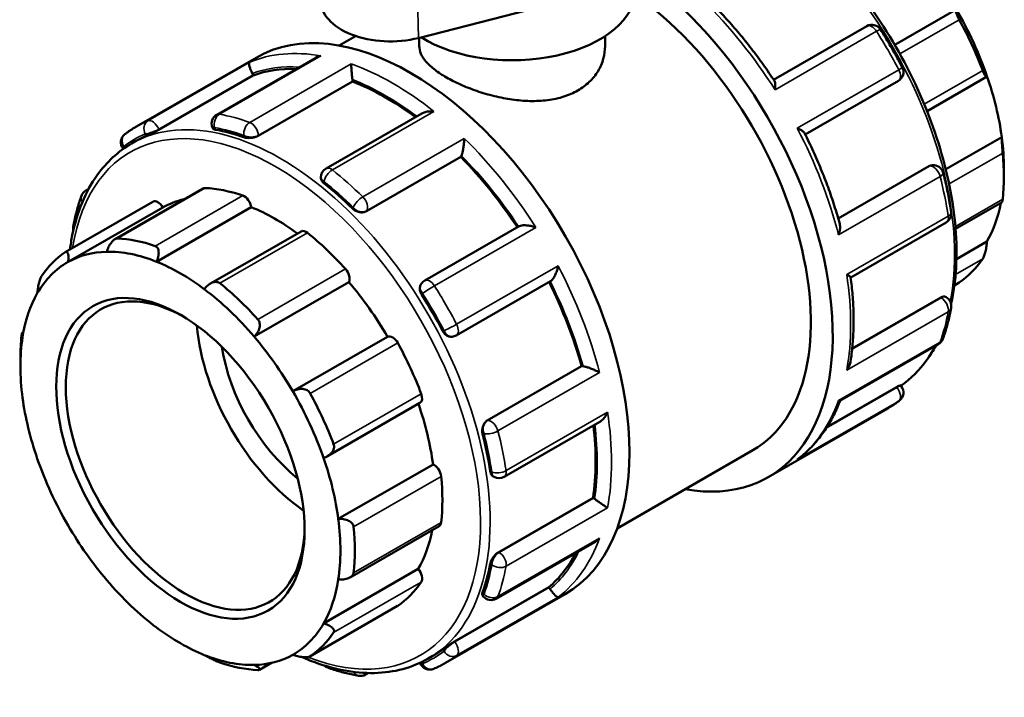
# Model space of a CAD drawing. Header units: millimetres. Extents: x -64 to 914, y -449 to 965.
# Tile 5 of 9: x -64 to 198, y 691 to 872. Entities that reach past the tile are written whole.
import ezdxf

# ---------------------------------------------------------------- set-up
doc = ezdxf.new("R2010")
doc.units = ezdxf.units.MM
doc.layers.add('Visible (ANSI)', color=7, linetype='Continuous', lineweight=50)
doc.layers.add('Visible Narrow (ANSI)', color=7, linetype='Continuous', lineweight=35)

msp = doc.modelspace()

# ---------------------------------------------------------------- linework, layer by layer
at = {"layer": 'Visible (ANSI)'}
for p, q in [((41.978, 867.142), (81.127, 877.147)), ((185.283, 874.778), (168.893, 865.339)), ((161.456, 870.311), (136.631, 856.015)), ((20.845, 865.125), (25.257, 867.666)), ((42.215, 867.203), (42.215, 864.995)), ((91.715, 867.625), (91.715, 864.995)), ((-33.107, 843.576), (-1.288, 861.9)), ((14.47, 861.81), (-11.759, 846.706)), ((-27.173, 842.702), (-2.035, 857.177)), ((-2.035, 857.177), (-2.083, 857.301)), ((-0.688, 841.077), (24.45, 855.552)), ((24.45, 855.552), (24.45, 855.664)), ((145.051, 841.43), (169.872, 855.723)), ((177.504, 847.666), (193.382, 856.81)), ((42.858, 847.025), (17.375, 832.35)), ((-12.929, 843.39), (-12.816, 843.1)), ((-34.43, 839.006), (-33.37, 839.617)), ((197.417, 840.744), (182.509, 832.16)), ((-36.699, 837.662), (-36.641, 837.59)), ((28.142, 820.965), (53.28, 835.441)), ((53.28, 835.441), (53.328, 835.509)), ((178.146, 833.032), (153.84, 819.035)), ((178.838, 833.258), (178.938, 833.267)), ((197.992, 832.348), (197.992, 830.149)), ((16.022, 830.01), (16.022, 829.793)), ((-46.602, 826.486), (-45.906, 826.887)), ((-15.446, 827.032), (-38.892, 813.531)), ((-52.123, 810.07), (-28.787, 823.508)), ((-51.354, 807.45), (-26.11, 821.987)), ((-27.788, 807.514), (-2.544, 822.051)), ((185.123, 816.292), (197.52, 823.431)), ((68.798, 816.953), (43.652, 802.472)), ((157.161, 803.334), (182.625, 817.998)), ((10.718, 815.599), (-13.431, 801.693)), ((193.484, 812.883), (185.342, 808.194)), ((-1.791, 787.558), (23.453, 802.095)), ((42.789, 801.682), (42.731, 801.6)), ((52.068, 787.885), (77.213, 802.365)), ((184.796, 801.212), (186.052, 801.935)), ((181.182, 797.951), (157.565, 784.351)), ((182.438, 798.136), (182.625, 798.028)), ((-63.59, 788.574), (-63.249, 788.771)), ((8.507, 772.979), (33.75, 787.516)), ((50.868, 787.527), (50.967, 787.536)), ((154.309, 770.419), (180.531, 785.519)), ((-64.062, 779.657), (-64.062, 781.856)), ((60.342, 765.193), (85.48, 779.669)), ((85.563, 779.676), (85.48, 779.669)), ((169.396, 774.116), (150.82, 763.419)), ((170.433, 774.585), (170.628, 774.343)), ((17.719, 755.652), (42.406, 769.868)), ((135.217, 750.105), (167.037, 768.429)), ((64.821, 750.159), (90.3, 764.831)), ((94.951, 736.437), (131.1, 757.254)), ((20.64, 738.946), (45.884, 753.482)), ((61.939, 750.266), (62.126, 750.159)), ((63.378, 730.112), (88.515, 744.588)), ((88.611, 744.533), (88.515, 744.588)), ((23.773, 723.377), (47.502, 737.041)), ((62.727, 717.681), (88.95, 732.781)), ((16.707, 711.084), (41.951, 725.621)), ((49.233, 700.59), (81.053, 718.914)), ((51.592, 706.278), (76.729, 720.753)), ((76.813, 720.65), (76.729, 720.753)), ((59.081, 718.571), (59.276, 718.328)), ((13.091, 702.334), (36.427, 715.772)), ((2.851, 700.595), (-0.359, 698.747)), ((42.445, 700.614), (42.482, 700.516)), ((44.616, 701.739), (45.677, 702.35)), ((28.632, 697.891), (27.884, 697.46))]:
    msp.add_line(p, q, dxfattribs=at)
for centre, start, end in [((162.804, 867.971), 32.37943, 119.93599), ((168.524, 858.063), 299.93599, 27.62109), ((-10.411, 844.366), 119.93599, 201.19789), ((-34.595, 839.354), 127.21254, 218.80817), ((18.722, 830.01), 119.93599, 180), ((179.184, 830.578), 14.33669, 95.23725), ((-45.255, 824.146), 119.93599, 160.09), ((181.278, 820.337), 299.93599, 8.63372), ((-47.348, 816.317), 169.57319, 192.42781), ((45, 800.133), 119.93599, 144.97291), ((181.278, 795.688), 349.57319, 60.06401), ((50.72, 790.224), 275.23725, 299.93599), ((179.184, 787.859), 299.93599, 340.09), ((168.524, 772.651), 307.21254, 38.80817), ((63.474, 752.499), 240.06401, 299.93599), ((61.38, 720.02), 218.80817, 299.93599), ((45, 701.492), 201.19789, 293.03887), ((18.722, 701.879), 226.99225, 250.53445), ((26.537, 699.8), 260.05977, 299.93599)]:
    msp.add_arc(centre, 2.7, start, end, dxfattribs=at)
for centre, major_axis, ratio, start_param, end_param in [((94.047, 821.598), (41.17, -71.493), 0.5780931, 5.8321585, 8.5396957), ((66.965, 880.195), (33, 0), 0.5758617, 3.8857209, 6.2831853), ((34.509, 876.834), (-18.413, 0), 0.5758617, 6.2462621, 8.2716723), ((94.047, 821.598), (37.053, -64.344), 0.5780931, 0, 2.2474346), ((155.353, 856.902), (-30.092, 52.255), 0.5780931, 4.3928973, 4.7215888), ((153.444, 855.803), (31.439, -54.595), 0.5780931, 1.2960845, 1.5352163), ((39.883, 790.407), (-41.17, 71.493), 0.5780931, 3.1415927, 6.2831853), ((33.2, 786.559), (-39.523, 68.633), 0.5780931, 5.9391336, 6.1802125), ((-3.737, 857.15), (-1.347, 2.34), 0.5780931, 4.4525233, 4.625657), ((22.541, 856.763), (-1.347, 2.34), 0.5780931, 3.9289245, 4.1020582), ((33.2, 786.559), (-39.523, 68.633), 0.5780931, 5.3568242, 5.6566137), ((155.353, 856.902), (-30.092, 52.255), 0.5780931, 4.0932703, 4.3928973), ((6.154, 770.984), (39.523, -68.633), 0.5780931, 2.5496376, 2.6902176), ((6.154, 770.984), (-39.523, 68.633), 0.5780931, 6.214829, 6.2831853), ((155.353, 856.902), (-30.092, 52.255), 0.5780931, 3.9289245, 4.0932703), ((33.2, 786.559), (-39.523, 68.633), 0.5780931, 4.8208648, 5.1330149), ((51.674, 837.565), (1.347, -2.34), 0.5780931, 0.2637331, 0.4368668), ((153.444, 855.803), (31.439, -54.595), 0.5780931, 0.667766, 0.9068978), ((-14.099, 824.692), (-1.347, 2.34), 0.5780931, 5.933446, 6.2831853), ((3.82, 769.64), (-31.439, 54.595), 0.5780931, 5.6943142, 5.933446), ((6.154, 770.984), (39.523, -68.633), 0.5780931, 2.0260388, 2.1666188), ((-27.439, 821.168), (-1.347, 2.34), 0.5780931, 4.7294465, 6.2831853), ((3.82, 769.64), (-30.092, 52.255), 0.5780931, 6.1054024, 6.2778529), ((-4.425, 822.756), (1.347, -2.34), 0.5780931, 0.9595353, 2.5527216), ((3.82, 769.64), (30.092, -52.255), 0.5780931, 2.2185675, 2.5079417), ((155.353, 856.902), (30.092, -52.255), 0.5780931, 0.3233591, 0.5917189), ((-19.514, 756.202), (-31.439, 54.595), 0.5780931, 5.6943142, 5.933446), ((12.065, 813.26), (-1.347, 2.34), 0.5780931, 5.3051275, 6.2831853), ((3.82, 769.64), (31.439, -54.595), 0.5780931, 1.924403, 2.1635348), ((-19.514, 756.202), (-31.439, 54.595), 0.5780931, 0.0394474, 0.2785792), ((-21.424, 755.103), (-30.092, 52.255), 0.5780931, 5.9782259, 6.2778529), ((-21.424, 755.103), (-30.092, 52.255), 0.5780931, 5.6495344, 5.9782259), ((153.444, 855.803), (31.439, -54.595), 0.5780931, 0.0394474, 0.2785792), ((-21.424, 755.103), (-30.092, 52.255), 0.5780931, 6.2778529, 6.6065444), ((-21.424, 755.103), (30.092, -52.255), 0.5780931, 2.2083147, 2.5079417), ((21.739, 804.054), (1.347, -2.34), 0.5780931, 0.3312168, 1.924403), ((-20.151, 755.836), (22.456, -38.996), 0.5780931, 2.3739895, 7.0507885), ((-21.424, 755.103), (30.092, -52.255), 0.5780931, 1.8796232, 2.2083147), ((-19.514, 756.202), (-31.439, 54.595), 0.5780931, 5.0659957, 5.3051275), ((3.82, 769.64), (30.092, -52.255), 0.5780931, 1.5799962, 1.8796232), ((33.2, 786.559), (-39.523, 68.633), 0.5780931, 4.2956304, 4.607822), ((-21.424, 755.103), (-30.092, 52.255), 0.5780931, 0.3233591, 0.6229861), ((6.154, 770.984), (39.523, -68.633), 0.5780931, 1.50244, 1.64302), ((14.639, 775.87), (-22.456, 38.996), 0.5780931, 0.8856674, 2.2559252), ((-21.424, 755.103), (-30.092, 52.255), 0.5780931, 0.6229861, 0.9516776), ((-19.514, 756.202), (31.439, -54.595), 0.5780931, 3.8093586, 3.9289245), ((-21.424, 755.103), (30.092, -52.255), 0.5780931, 1.5799962, 1.8796232), ((35.08, 785.166), (-1.347, 2.34), 0.5780931, 4.676809, 6.2699952), ((14.639, 775.87), (-17.965, 31.197), 0.5780931, 0.9742294, 2.1673633), ((3.82, 769.64), (31.439, -54.595), 0.5780931, 1.2960845, 1.5352163), ((86.518, 777.215), (-1.347, 2.34), 0.5780931, 5.8501859, 6.0233196), ((-21.424, 755.103), (30.092, -52.255), 0.5780931, 1.2513046, 1.5799962), ((-19.514, 756.202), (-31.439, 54.595), 0.5780931, 4.4376772, 4.676809), ((41.059, 772.208), (1.347, -2.34), 0.5780931, 0, 1.2960845), ((-21.424, 755.103), (-30.092, 52.255), 0.5780931, 0.9516776, 1.2513046), ((3.82, 769.64), (30.092, -52.255), 0.5780931, 0.9516776, 1.2492377), ((33.2, 786.559), (-39.523, 68.633), 0.5780931, 3.7720317, 4.0719834), ((6.154, 770.984), (39.523, -68.633), 0.5780931, 0.9788413, 1.1194213), ((-21.424, 755.103), (-30.092, 52.255), 0.5780931, 1.2513046, 1.5799962), ((-21.424, 755.103), (30.092, -52.255), 0.5780931, 0.9516776, 1.2513046), ((46.154, 751.142), (1.347, -2.34), 0.5780931, 0.9068978, 2.500084), ((3.82, 769.64), (31.439, -54.595), 0.5780931, 0.667766, 0.9068978), ((88.611, 742.325), (-1.347, 2.34), 0.5780931, 5.3265871, 5.4997209), ((-21.424, 755.103), (-30.092, 52.255), 0.5780931, 1.5799962, 1.8796232), ((-21.424, 755.103), (30.092, -52.255), 0.5780931, 0.6229861, 0.9516776), ((46.154, 739.381), (1.347, -2.34), 0.5780931, 0, 0.667766), ((-19.514, 756.202), (-31.439, 54.595), 0.5780931, 3.8093586, 4.0484904), ((3.82, 769.64), (30.092, -52.255), 0.5780931, 0.3233591, 0.5917189), ((33.2, 786.559), (39.523, -68.633), 0.5780931, 0.1068402, 0.3490609), ((6.154, 770.984), (39.523, -68.633), 0.5780931, 0.4552425, 0.5958225), ((41.059, 724.183), (1.347, -2.34), 0.5780931, 0.2785792, 1.8717655), ((-21.424, 755.103), (-30.092, 52.255), 0.5780931, 1.8796232, 2.2083147), ((-21.424, 755.103), (30.092, -52.255), 0.5780931, 0.3233591, 0.6229861), ((3.82, 769.64), (31.439, -54.595), 0.5780931, 0.0394474, 0.2785792), ((75.858, 719.288), (-1.347, 2.34), 0.5780931, 4.8029884, 4.9761221), ((35.08, 718.112), (1.347, -2.34), 0.5780931, 0, 0.0394474), ((-21.424, 755.103), (30.092, -52.255), 0.5780931, 6.2778529, 6.6065444), ((-21.424, 755.103), (-30.092, 52.255), 0.5780931, 2.2083147, 2.5079417), ((-19.514, 756.202), (31.439, -54.595), 0.5780931, 0.0394474, 0.2785792), ((6.154, 770.984), (39.523, -68.633), 0.5780931, 0, 0.0722237), ((-21.424, 755.103), (30.092, -52.255), 0.5780931, 5.6495344, 5.9782259), ((-19.514, 756.202), (31.439, -54.595), 0.5780931, 5.6943142, 5.933446), ((-21.424, 755.103), (30.092, -52.255), 0.5780931, 5.9782259, 6.2778529)]:
    msp.add_ellipse(centre, major_axis=major_axis, ratio=ratio, start_param=start_param, end_param=end_param, dxfattribs=at)
msp.add_ellipse((-21.424, 755.103), major_axis=(23.355, -40.556), ratio=0.5780931, dxfattribs=at)
for points, knots in [([(123.575, 909.626), (128.635, 907.357), (133.739, 904.262), (144.662, 895.918), (150.426, 890.364), (161.019, 877.809), (165.848, 870.814), (174.099, 856.079), (177.52, 848.345), (182.615, 832.895), (184.285, 825.184), (185.688, 810.539), (185.418, 803.609), (184.083, 797.033), (184.001, 796.65), (183.915, 796.269)], [6.1733735, 6.1733735, 6.1733735, 6.1733735, 6.4444381, 6.4444381, 6.7681771, 6.7681771, 7.0912724, 7.0912724, 7.4141188, 7.4141188, 7.7372842, 7.7372842, 8.0610863, 8.0610863, 8.0812815, 8.0812815, 8.0812815, 8.0812815]), ([(136.836, 855.704), (135.867, 857.179), (134.873, 858.632), (132.836, 861.491), (131.793, 862.896), (129.664, 865.651), (128.578, 867.001), (126.365, 869.641), (125.24, 870.931), (122.953, 873.445), (121.792, 874.669), (120.616, 875.858)], [5.59682983, 5.59682983, 5.59682983, 5.59682983, 5.66210637, 5.66210637, 5.72738292, 5.72738292, 5.79265946, 5.79265946, 5.85793601, 5.85793601, 5.92321255, 5.92321255, 5.92321255, 5.92321255]), ([(186.103, 872.024), (186.011, 872.191), (185.922, 872.363), (185.755, 872.702), (185.677, 872.868), (185.47, 873.343), (185.367, 873.625), (185.22, 874.115), (185.18, 874.338), (185.183, 874.645), (185.221, 874.737), (185.283, 874.778)], [0.50912497, 0.50912497, 0.50912497, 0.50912497, 0.56654371, 0.56654371, 0.62396245, 0.62396245, 0.73879993, 0.73879993, 0.87852493, 0.87852493, 1.0097398, 1.0097398, 1.0097398, 1.0097398]), ([(165.084, 869.417), (165.5, 868.761), (165.911, 868.101), (166.722, 866.774), (167.122, 866.106), (167.912, 864.765), (168.301, 864.091), (169.068, 862.736), (169.446, 862.056), (170.19, 860.69), (170.556, 860.004), (170.917, 859.315)], [0.71365059, 0.71365059, 0.71365059, 0.71365059, 0.74234962, 0.74234962, 0.77104865, 0.77104865, 0.79974768, 0.79974768, 0.82844671, 0.82844671, 0.85714574, 0.85714574, 0.85714574, 0.85714574]), ([(91.715, 864.995), (91.715, 863.889), (91.568, 862.743), (90.947, 860.483), (90.473, 859.369), (89.216, 857.279), (88.431, 856.3), (86.61, 854.558), (85.574, 853.794), (83.357, 852.517), (82.107, 851.965), (79.392, 851.095), (77.927, 850.778), (74.879, 850.389), (73.293, 850.316), (70.108, 850.385), (68.509, 850.526), (65.421, 850.959), (63.822, 851.267), (60.638, 852.041), (59.051, 852.508), (56.002, 853.553), (54.536, 854.133), (51.821, 855.351), (50.572, 855.989), (48.356, 857.265), (47.32, 857.943), (45.499, 859.337), (44.714, 860.054), (43.456, 861.488), (42.982, 862.208), (42.361, 863.625), (42.215, 864.322), (42.215, 864.995)], [5.6403375, 5.6403375, 5.6403375, 5.6403375, 6.110511, 6.110511, 6.5806845, 6.5806845, 7.050858, 7.050858, 7.5210315, 7.5210315, 7.991205, 7.991205, 8.4613785, 8.4613785, 8.931552, 8.931552, 9.4017255, 9.4017255, 9.8716809, 9.8716809, 10.3416363, 10.3416363, 10.8115917, 10.8115917, 11.2815472, 11.2815472, 11.7515026, 11.7515026, 12.221458, 12.221458, 12.6914135, 12.6914135, 13.1613689, 13.1613689, 13.1613689, 13.1613689]), ([(-2.272, 857.723), (-2.387, 857.948), (-2.494, 858.175), (-2.7, 858.651), (-2.793, 858.89), (-2.971, 859.399), (-3.042, 859.649), (-3.132, 860.064), (-3.152, 860.231), (-3.15, 860.492), (-3.125, 860.585), (-3.078, 860.637), (-3.078, 860.637), (-3.077, 860.638)], [0, 0, 0, 0, 0.07593772, 0.07593772, 0.16310731, 0.16310731, 0.27919253, 0.27919253, 0.39450911, 0.39450911, 0.51560779, 0.51560779, 0.51664515, 0.51664515, 0.51664515, 0.51664515]), ([(16.01, 862.387), (16.007, 862.386), (16.004, 862.386), (15.611, 862.303), (15.23, 862.18), (14.735, 861.954), (14.601, 861.885), (14.47, 861.81)], [-0.0010474, -0.0010474, -0.0010474, -0.0010474, 0, 0, 0.12023768, 0.12023768, 0.16648608, 0.16648608, 0.16648608, 0.16648608]), ([(24.421, 856.06), (24.391, 856.282), (24.361, 856.522), (24.3, 857.06), (24.271, 857.35), (24.21, 858.006), (24.181, 858.362), (24.136, 859.003), (24.119, 859.293), (24.095, 859.814), (24.089, 860.045), (24.089, 860.235), (24.089, 860.236), (24.089, 860.238)], [0, 0, 0, 0, 0.07593772, 0.07593772, 0.16310731, 0.16310731, 0.27919253, 0.27919253, 0.39450911, 0.39450911, 0.51560779, 0.51560779, 0.51664515, 0.51664515, 0.51664515, 0.51664515]), ([(193.484, 857.005), (193.458, 856.885), (193.413, 856.807), (193.278, 856.787), (193.184, 856.854), (192.985, 857.115), (192.872, 857.302), (192.683, 857.685), (192.617, 857.829), (192.483, 858.142), (192.416, 858.311), (192.35, 858.486)], [0.97081582, 0.97081582, 0.97081582, 0.97081582, 1.10203069, 1.10203069, 1.2417557, 1.2417557, 1.35659318, 1.35659318, 1.41401192, 1.41401192, 1.47143066, 1.47143066, 1.47143066, 1.47143066]), ([(136.836, 855.704), (136.918, 855.579), (136.977, 855.402), (137.062, 854.959), (137.082, 854.681), (137.079, 854.062), (137.054, 853.716), (137.008, 853.351), (137.007, 853.348), (137.007, 853.345)], [0.17783261, 0.17783261, 0.17783261, 0.17783261, 0.27919253, 0.27919253, 0.39450911, 0.39450911, 0.51560779, 0.51560779, 0.51664515, 0.51664515, 0.51664515, 0.51664515]), ([(46.13, 847.545), (46.126, 847.546), (46.123, 847.546), (45.722, 847.59), (45.317, 847.601), (44.538, 847.552), (44.16, 847.495), (43.464, 847.311), (43.14, 847.187), (42.858, 847.025)], [-0.0010474, -0.0010474, -0.0010474, -0.0010474, 0, 0, 0.12023768, 0.12023768, 0.23491009, 0.23491009, 0.34348345, 0.34348345, 0.34348345, 0.34348345]), ([(-36.228, 841.504), (-36.028, 841.656), (-35.827, 841.805), (-35.421, 842.097), (-35.216, 842.241), (-34.803, 842.523), (-34.595, 842.661), (-34.176, 842.932), (-33.964, 843.064), (-33.538, 843.324), (-33.324, 843.452), (-33.107, 843.576)], [5.426039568, 5.426039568, 5.426039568, 5.426039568, 5.440775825, 5.440775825, 5.455512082, 5.455512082, 5.470248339, 5.470248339, 5.484984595, 5.484984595, 5.499720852, 5.499720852, 5.499720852, 5.499720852]), ([(-27.173, 842.702), (-27.412, 842.564), (-27.705, 842.403), (-28.326, 842.078), (-28.655, 841.912), (-29.259, 841.616), (-29.576, 841.466), (-30.138, 841.206), (-30.383, 841.096), (-30.567, 841.017)], [0, 0, 0, 0, 0.1015897, 0.1015897, 0.2031794, 0.2031794, 0.30661915, 0.30661915, 0.41005889, 0.41005889, 0.41005889, 0.41005889]), ([(-12.104, 842.71), (-12.335, 842.751), (-12.533, 842.819), (-12.737, 842.967), (-12.788, 843.031), (-12.815, 843.1)], [-0.41005889, -0.41005889, -0.41005889, -0.41005889, -0.30661915, -0.30661915, -0.24464802, -0.24464802, -0.24464802, -0.24464802]), ([(142.921, 843.102), (142.924, 843.101), (142.927, 843.099), (143.26, 842.96), (143.568, 842.81), (144.1, 842.507), (144.33, 842.352), (144.681, 842.053), (144.812, 841.907), (144.882, 841.768)], [-0.0010474, -0.0010474, -0.0010474, -0.0010474, 0, 0, 0.12023768, 0.12023768, 0.23491009, 0.23491009, 0.34109819, 0.34109819, 0.34109819, 0.34109819]), ([(-0.688, 841.077), (-0.927, 840.939), (-1.23, 840.811), (-1.893, 840.616), (-2.253, 840.55), (-2.931, 840.483), (-3.295, 840.479), (-3.963, 840.539), (-4.267, 840.604), (-4.506, 840.688)], [0, 0, 0, 0, 0.1015897, 0.1015897, 0.2031794, 0.2031794, 0.30661915, 0.30661915, 0.41005889, 0.41005889, 0.41005889, 0.41005889]), ([(53.468, 835.775), (53.529, 835.934), (53.591, 836.127), (53.719, 836.597), (53.782, 836.873), (53.915, 837.536), (53.979, 837.925), (54.082, 838.674), (54.122, 839.038), (54.181, 839.738), (54.2, 840.076), (54.209, 840.385), (54.209, 840.388), (54.209, 840.39)], [0, 0, 0, 0, 0.07593772, 0.07593772, 0.16310731, 0.16310731, 0.27919253, 0.27919253, 0.39450911, 0.39450911, 0.51560779, 0.51560779, 0.51664515, 0.51664515, 0.51664515, 0.51664515]), ([(154.234, 817.631), (153.791, 819.246), (153.311, 820.864), (152.275, 824.104), (151.72, 825.725), (150.539, 828.963), (149.912, 830.58), (148.59, 833.803), (147.894, 835.408), (146.437, 838.603), (145.675, 840.191), (144.882, 841.768)], [5.07237957, 5.07237957, 5.07237957, 5.07237957, 5.13765183, 5.13765183, 5.20292409, 5.20292409, 5.26819635, 5.26819635, 5.33346861, 5.33346861, 5.39874087, 5.39874087, 5.39874087, 5.39874087]), ([(197.674, 836.476), (197.657, 836.641), (197.641, 836.821), (197.607, 837.199), (197.59, 837.397), (197.542, 837.992), (197.514, 838.393), (197.465, 839.158), (197.444, 839.564), (197.419, 840.246), (197.415, 840.527), (197.417, 840.744)], [0.50912497, 0.50912497, 0.50912497, 0.50912497, 0.56654371, 0.56654371, 0.62396245, 0.62396245, 0.73879993, 0.73879993, 0.87852493, 0.87852493, 1.0097398, 1.0097398, 1.0097398, 1.0097398]), ([(-50.867, 810.793), (-50.694, 812.085), (-50.483, 813.35), (-48.98, 820.754), (-46.747, 826.191), (-41.088, 834.106), (-37.991, 836.956), (-34.43, 839.006)], [4.85484685, 4.85484685, 4.85484685, 4.85484685, 4.91949366, 4.91949366, 5.24213631, 5.24213631, 5.49972085, 5.49972085, 5.49972085, 5.49972085]), ([(16.813, 828.411), (16.574, 828.603), (16.366, 828.833), (16.09, 829.314), (16.022, 829.564), (16.022, 829.793)], [-0.41005889, -0.41005889, -0.41005889, -0.41005889, -0.30661915, -0.30661915, -0.20398511, -0.20398511, -0.20398511, -0.20398511]), ([(181.8, 831.247), (181.981, 830.539), (182.154, 829.832), (182.486, 828.42), (182.645, 827.716), (182.947, 826.311), (183.09, 825.61), (183.361, 824.212), (183.489, 823.515), (183.73, 822.126), (183.842, 821.433), (183.947, 820.743)], [1.23724936, 1.23724936, 1.23724936, 1.23724936, 1.26594839, 1.26594839, 1.29464742, 1.29464742, 1.32334645, 1.32334645, 1.35204548, 1.35204548, 1.38074451, 1.38074451, 1.38074451, 1.38074451]), ([(-50.004, 816.805), (-49.897, 817.387), (-49.782, 817.962), (-49.536, 819.101), (-49.404, 819.664), (-49.126, 820.779), (-48.978, 821.33), (-48.667, 822.42), (-48.504, 822.958), (-48.161, 824.022), (-47.981, 824.547), (-47.793, 825.065)], [4.90244079, 4.90244079, 4.90244079, 4.90244079, 4.93113982, 4.93113982, 4.95983885, 4.95983885, 4.98853788, 4.98853788, 5.01723691, 5.01723691, 5.04593594, 5.04593594, 5.04593594, 5.04593594]), ([(197.52, 823.432), (197.536, 823.441), (197.555, 823.48), (197.59, 823.616), (197.607, 823.701), (197.641, 823.914), (197.657, 824.043), (197.674, 824.189)], [1.2858435, 1.2858435, 1.2858435, 1.2858435, 1.35659318, 1.35659318, 1.41401192, 1.41401192, 1.47143066, 1.47143066, 1.47143066, 1.47143066]), ([(28.142, 820.965), (27.903, 820.827), (27.602, 820.726), (26.95, 820.643), (26.598, 820.66), (25.936, 820.787), (25.582, 820.908), (24.935, 821.243), (24.642, 821.457), (24.412, 821.682)], [0, 0, 0, 0, 0.1015897, 0.1015897, 0.2031794, 0.2031794, 0.30661915, 0.30661915, 0.41005889, 0.41005889, 0.41005889, 0.41005889]), ([(73.296, 816.657), (73.293, 816.658), (73.29, 816.659), (72.935, 816.786), (72.561, 816.897), (71.809, 817.073), (71.429, 817.14), (70.66, 817.225), (70.267, 817.241), (69.628, 817.201), (69.372, 817.163), (69.016, 817.058), (68.897, 817.01), (68.798, 816.953)], [-0.0010474, -0.0010474, -0.0010474, -0.0010474, 0, 0, 0.12023768, 0.12023768, 0.23491009, 0.23491009, 0.35318073, 0.35318073, 0.44173934, 0.44173934, 0.49572466, 0.49572466, 0.49572466, 0.49572466]), ([(154.234, 817.631), (154.295, 817.407), (154.327, 817.159), (154.345, 816.564), (154.313, 816.204), (154.183, 815.463), (154.079, 815.076), (153.943, 814.693), (153.942, 814.69), (153.941, 814.687)], [0.19103245, 0.19103245, 0.19103245, 0.19103245, 0.27919253, 0.27919253, 0.39450911, 0.39450911, 0.51560779, 0.51560779, 0.51664515, 0.51664515, 0.51664515, 0.51664515]), ([(-41.057, 810.17), (-40.933, 810.583), (-40.765, 811.025), (-40.344, 811.899), (-40.084, 812.328), (-39.581, 812.972), (-39.312, 813.249), (-38.9, 813.533), (-38.761, 813.607), (-38.49, 813.703), (-38.359, 813.725), (-38.236, 813.72)], [0.97081582, 0.97081582, 0.97081582, 0.97081582, 1.10203069, 1.10203069, 1.2417557, 1.2417557, 1.35659318, 1.35659318, 1.41401192, 1.41401192, 1.47143066, 1.47143066, 1.47143066, 1.47143066]), ([(-28.129, 811.696), (-27.996, 811.65), (-27.873, 811.577), (-27.657, 811.384), (-27.564, 811.264), (-27.337, 810.851), (-27.255, 810.505), (-27.197, 809.748), (-27.24, 809.276), (-27.448, 808.359), (-27.605, 807.914), (-27.788, 807.514)], [0.50912497, 0.50912497, 0.50912497, 0.50912497, 0.56654371, 0.56654371, 0.62396245, 0.62396245, 0.73879993, 0.73879993, 0.87852493, 0.87852493, 1.0097398, 1.0097398, 1.0097398, 1.0097398]), ([(192.35, 808.31), (192.416, 808.409), (192.483, 808.532), (192.617, 808.818), (192.683, 808.98), (192.872, 809.503), (192.985, 809.901), (193.184, 810.725), (193.278, 811.21), (193.413, 812.108), (193.458, 812.524), (193.484, 812.883)], [0.50912497, 0.50912497, 0.50912497, 0.50912497, 0.56654371, 0.56654371, 0.62396245, 0.62396245, 0.73879993, 0.73879993, 0.87852493, 0.87852493, 1.0097398, 1.0097398, 1.0097398, 1.0097398]), ([(-52.174, 810.038), (-52.082, 810.1), (-51.992, 810.136), (-51.825, 810.156), (-51.748, 810.139), (-51.541, 810.019), (-51.437, 809.841), (-51.29, 809.368), (-51.25, 809.018), (-51.253, 808.255), (-51.291, 807.846), (-51.354, 807.45)], [0.50912497, 0.50912497, 0.50912497, 0.50912497, 0.56654371, 0.56654371, 0.62396245, 0.62396245, 0.73879993, 0.73879993, 0.87852493, 0.87852493, 1.0097398, 1.0097398, 1.0097398, 1.0097398]), ([(77.213, 802.365), (77.309, 802.42), (77.408, 802.496), (77.673, 802.746), (77.834, 802.947), (78.186, 803.473), (78.368, 803.817), (78.683, 804.525), (78.818, 804.894), (79.047, 805.644), (79.141, 806.03), (79.209, 806.407), (79.21, 806.41), (79.21, 806.413)], [0.02357138, 0.02357138, 0.02357138, 0.02357138, 0.07593772, 0.07593772, 0.16310731, 0.16310731, 0.27919253, 0.27919253, 0.39450911, 0.39450911, 0.51560779, 0.51560779, 0.51664515, 0.51664515, 0.51664515, 0.51664515]), ([(-59.554, 799.122), (-59.529, 799.481), (-59.484, 799.897), (-59.348, 800.795), (-59.255, 801.28), (-59.055, 802.104), (-58.942, 802.503), (-58.754, 803.025), (-58.688, 803.187), (-58.554, 803.473), (-58.486, 803.596), (-58.42, 803.695)], [0.97081582, 0.97081582, 0.97081582, 0.97081582, 1.10203069, 1.10203069, 1.2417557, 1.2417557, 1.35659318, 1.35659318, 1.41401192, 1.41401192, 1.47143066, 1.47143066, 1.47143066, 1.47143066]), ([(156.106, 804.099), (156.108, 804.098), (156.11, 804.097), (156.348, 803.959), (156.554, 803.833), (156.879, 803.618), (157.002, 803.527), (157.127, 803.412), (157.156, 803.376), (157.159, 803.351)], [-0.0010474, -0.0010474, -0.0010474, -0.0010474, 0, 0, 0.12023768, 0.12023768, 0.23491009, 0.23491009, 0.30985441, 0.30985441, 0.30985441, 0.30985441]), ([(157.11, 780.919), (157.331, 782.289), (157.508, 783.69), (157.774, 786.545), (157.864, 788), (157.956, 790.957), (157.959, 792.46), (157.878, 795.507), (157.794, 797.052), (157.54, 800.176), (157.371, 801.757), (157.159, 803.351)], [4.54348996, 4.54348996, 4.54348996, 4.54348996, 4.61022964, 4.61022964, 4.67696932, 4.67696932, 4.743709, 4.743709, 4.81044869, 4.81044869, 4.87718837, 4.87718837, 4.87718837, 4.87718837]), ([(-15.06, 800.184), (-14.801, 800.541), (-14.484, 800.894), (-13.759, 801.513), (-13.346, 801.772), (-12.6, 802.066), (-12.222, 802.147), (-11.684, 802.119), (-11.509, 802.085), (-11.184, 801.967), (-11.033, 801.882), (-10.9, 801.775)], [0.97081582, 0.97081582, 0.97081582, 0.97081582, 1.10203069, 1.10203069, 1.2417557, 1.2417557, 1.35659318, 1.35659318, 1.41401192, 1.41401192, 1.47143066, 1.47143066, 1.47143066, 1.47143066]), ([(42.875, 798.725), (42.69, 799.016), (42.54, 799.353), (42.37, 800.035), (42.35, 800.379), (42.425, 800.98), (42.525, 801.277), (42.699, 801.552), (42.715, 801.577), (42.731, 801.6)], [-0.41005889, -0.41005889, -0.41005889, -0.41005889, -0.30661915, -0.30661915, -0.2031794, -0.2031794, -0.1015897, -0.1015897, -0.09158028, -0.09158028, -0.09158028, -0.09158028]), ([(181.182, 797.951), (181.421, 798.089), (181.669, 798.185), (182.107, 798.249), (182.297, 798.217), (182.437, 798.136), (182.438, 798.136), (182.438, 798.136)], [0.82131849, 0.82131849, 0.82131849, 0.82131849, 0.92290819, 0.92290819, 1.02449789, 1.02449789, 1.02477817, 1.02477817, 1.02477817, 1.02477817]), ([(183.933, 795.2), (183.826, 794.619), (183.711, 794.043), (183.465, 792.904), (183.334, 792.341), (183.055, 791.226), (182.908, 790.675), (182.597, 789.585), (182.433, 789.047), (182.09, 787.983), (181.91, 787.458), (181.723, 786.94)], [1.76084814, 1.76084814, 1.76084814, 1.76084814, 1.78954717, 1.78954717, 1.8182462, 1.8182462, 1.84694523, 1.84694523, 1.87564426, 1.87564426, 1.90434329, 1.90434329, 1.90434329, 1.90434329]), ([(-0.793, 792.158), (-0.67, 792.022), (-0.567, 791.864), (-0.406, 791.52), (-0.348, 791.333), (-0.246, 790.752), (-0.273, 790.337), (-0.459, 789.509), (-0.656, 789.045), (-1.167, 788.222), (-1.472, 787.859), (-1.791, 787.558)], [0.50912497, 0.50912497, 0.50912497, 0.50912497, 0.56654371, 0.56654371, 0.62396245, 0.62396245, 0.73879993, 0.73879993, 0.87852493, 0.87852493, 1.0097398, 1.0097398, 1.0097398, 1.0097398]), ([(-63.744, 787.816), (-63.728, 787.962), (-63.711, 788.091), (-63.678, 788.304), (-63.661, 788.389), (-63.613, 788.572), (-63.584, 788.598), (-63.535, 788.514), (-63.514, 788.37), (-63.49, 787.949), (-63.485, 787.681), (-63.488, 787.392)], [0.50912497, 0.50912497, 0.50912497, 0.50912497, 0.56654371, 0.56654371, 0.62396245, 0.62396245, 0.73879993, 0.73879993, 0.87852493, 0.87852493, 1.0097398, 1.0097398, 1.0097398, 1.0097398]), ([(50.868, 787.527), (50.835, 787.524), (50.803, 787.521), (50.474, 787.509), (50.166, 787.572), (49.608, 787.808), (49.319, 787.998), (48.814, 788.487), (48.597, 788.786), (48.437, 789.091)], [0.0903947, 0.0903947, 0.0903947, 0.0903947, 0.1015897, 0.1015897, 0.2031794, 0.2031794, 0.30661915, 0.30661915, 0.41005889, 0.41005889, 0.41005889, 0.41005889]), ([(179.835, 785.119), (179.131, 783.815), (178.362, 782.577), (175.552, 778.647), (173.214, 776.291), (170.57, 774.415)], [8.29834913, 8.29834913, 8.29834913, 8.29834913, 8.38372896, 8.38372896, 8.58648174, 8.58648174, 8.58648174, 8.58648174]), ([(90.231, 777.998), (90.228, 778), (90.226, 778.001), (89.958, 778.147), (89.661, 778.297), (89.037, 778.592), (88.708, 778.737), (88.011, 779.023), (87.639, 779.164), (86.994, 779.383), (86.721, 779.467), (86.246, 779.593), (86.046, 779.637), (85.871, 779.664), (85.867, 779.665), (85.862, 779.666)], [-0.0010474, -0.0010474, -0.0010474, -0.0010474, 0, 0, 0.12023768, 0.12023768, 0.23491009, 0.23491009, 0.35318073, 0.35318073, 0.44173934, 0.44173934, 0.51849699, 0.51849699, 0.52057238, 0.52057238, 0.52057238, 0.52057238]), ([(157.11, 780.919), (157.102, 780.872), (157.094, 780.826), (157.012, 780.404), (156.888, 780.032), (156.561, 779.308), (156.352, 778.953), (156.11, 778.622), (156.108, 778.619), (156.106, 778.616)], [0.26494647, 0.26494647, 0.26494647, 0.26494647, 0.27919253, 0.27919253, 0.39450911, 0.39450911, 0.51560779, 0.51560779, 0.51664515, 0.51664515, 0.51664515, 0.51664515]), ([(169.396, 774.116), (169.636, 774.255), (169.862, 774.376), (170.207, 774.541), (170.327, 774.586), (170.411, 774.596), (170.426, 774.593), (170.433, 774.585)], [0.82131849, 0.82131849, 0.82131849, 0.82131849, 0.923313, 0.923313, 1.02530752, 1.02530752, 1.06586601, 1.06586601, 1.06586601, 1.06586601]), ([(8.507, 772.979), (8.886, 773.193), (9.321, 773.373), (10.25, 773.603), (10.747, 773.643), (11.583, 773.55), (11.983, 773.438), (12.499, 773.142), (12.659, 773.022), (12.935, 772.747), (13.053, 772.591), (13.145, 772.424)], [0.97081582, 0.97081582, 0.97081582, 0.97081582, 1.10203069, 1.10203069, 1.2417557, 1.2417557, 1.35659318, 1.35659318, 1.41401192, 1.41401192, 1.47143066, 1.47143066, 1.47143066, 1.47143066]), ([(143.257, 755.037), (144.226, 755.782), (145.152, 756.59), (146.916, 758.324), (147.753, 759.25), (149.332, 761.212), (150.074, 762.248), (151.46, 764.423), (152.104, 765.562), (153.29, 767.929), (153.833, 769.157), (154.325, 770.428)], [4.00234387, 4.00234387, 4.00234387, 4.00234387, 4.07422415, 4.07422415, 4.14610443, 4.14610443, 4.21798471, 4.21798471, 4.289865, 4.289865, 4.36142017, 4.36142017, 4.36142017, 4.36142017]), ([(153.941, 770.522), (153.942, 770.522), (153.943, 770.521), (154.077, 770.453), (154.179, 770.414), (154.273, 770.407), (154.294, 770.41), (154.309, 770.419)], [-0.0010474, -0.0010474, -0.0010474, -0.0010474, 0, 0, 0.12023768, 0.12023768, 0.16788115, 0.16788115, 0.16788115, 0.16788115]), ([(170.157, 770.501), (169.958, 770.349), (169.756, 770.2), (169.35, 769.908), (169.146, 769.764), (168.733, 769.483), (168.525, 769.344), (168.105, 769.073), (167.894, 768.941), (167.468, 768.681), (167.253, 768.553), (167.037, 768.429)], [2.284446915, 2.284446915, 2.284446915, 2.284446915, 2.299183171, 2.299183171, 2.313919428, 2.313919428, 2.328655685, 2.328655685, 2.343391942, 2.343391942, 2.358128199, 2.358128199, 2.358128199, 2.358128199]), ([(90.3, 764.831), (90.575, 764.99), (90.839, 765.201), (91.347, 765.706), (91.59, 766.009), (92.03, 766.667), (92.227, 767.03), (92.393, 767.405), (92.394, 767.408), (92.395, 767.411)], [0.17421711, 0.17421711, 0.17421711, 0.17421711, 0.27919253, 0.27919253, 0.39450911, 0.39450911, 0.51560779, 0.51560779, 0.51664515, 0.51664515, 0.51664515, 0.51664515]), ([(59.097, 761.605), (59.017, 761.918), (58.978, 762.279), (59.012, 763.007), (59.084, 763.374), (59.304, 764.01), (59.466, 764.323), (59.865, 764.846), (60.103, 765.055), (60.342, 765.193)], [-0.41005889, -0.41005889, -0.41005889, -0.41005889, -0.30661915, -0.30661915, -0.2031794, -0.2031794, -0.1015897, -0.1015897, 0, 0, 0, 0]), ([(19.391, 758.886), (19.457, 758.711), (19.497, 758.526), (19.521, 758.15), (19.505, 757.959), (19.384, 757.397), (19.201, 757.039), (18.712, 756.382), (18.348, 756.052), (17.551, 755.535), (17.123, 755.34), (16.707, 755.206)], [0.50912497, 0.50912497, 0.50912497, 0.50912497, 0.56654371, 0.56654371, 0.62396245, 0.62396245, 0.73879993, 0.73879993, 0.87852493, 0.87852493, 1.0097398, 1.0097398, 1.0097398, 1.0097398]), ([(143.257, 755.037), (143.15, 754.955), (143.041, 754.878), (142.927, 754.803), (142.924, 754.801), (142.921, 754.8)], [0.475345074, 0.475345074, 0.475345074, 0.475345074, 0.515607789, 0.515607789, 0.516645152, 0.516645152, 0.516645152, 0.516645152]), ([(61.939, 750.266), (61.74, 750.382), (61.555, 750.567), (61.275, 751.048), (61.179, 751.344), (61.133, 751.648)], [0.20345968, 0.20345968, 0.20345968, 0.20345968, 0.30661915, 0.30661915, 0.41005889, 0.41005889, 0.41005889, 0.41005889]), ([(92.395, 741.928), (92.394, 741.929), (92.393, 741.93), (92.23, 742.024), (92.037, 742.143), (91.605, 742.419), (91.367, 742.576), (90.838, 742.934), (90.543, 743.138), (90.002, 743.521), (89.764, 743.692), (89.327, 744.015), (89.132, 744.161), (88.95, 744.303), (88.945, 744.307), (88.94, 744.31)], [-0.0010474, -0.0010474, -0.0010474, -0.0010474, 0, 0, 0.12023768, 0.12023768, 0.23491009, 0.23491009, 0.35318073, 0.35318073, 0.44173934, 0.44173934, 0.51849699, 0.51849699, 0.52057238, 0.52057238, 0.52057238, 0.52057238]), ([(20.64, 738.946), (21.08, 738.983), (21.557, 738.974), (22.514, 738.829), (22.992, 738.686), (23.73, 738.317), (24.055, 738.087), (24.413, 737.671), (24.511, 737.52), (24.654, 737.205), (24.699, 737.041), (24.715, 736.876)], [0.97081582, 0.97081582, 0.97081582, 0.97081582, 1.10203069, 1.10203069, 1.2417557, 1.2417557, 1.35659318, 1.35659318, 1.41401192, 1.41401192, 1.47143066, 1.47143066, 1.47143066, 1.47143066]), ([(88.95, 732.781), (89.078, 732.855), (89.204, 732.936), (89.651, 733.252), (89.954, 733.525), (90.226, 733.829), (90.228, 733.831), (90.231, 733.834)], [0.34933983, 0.34933983, 0.34933983, 0.34933983, 0.39450911, 0.39450911, 0.51560779, 0.51560779, 0.51664515, 0.51664515, 0.51664515, 0.51664515]), ([(61.133, 726.999), (61.179, 727.249), (61.275, 727.545), (61.555, 728.154), (61.741, 728.468), (62.138, 729.022), (62.375, 729.3), (62.876, 729.776), (63.138, 729.974), (63.378, 730.112)], [-0.41005889, -0.41005889, -0.41005889, -0.41005889, -0.30661915, -0.30661915, -0.2031794, -0.2031794, -0.1015897, -0.1015897, 0, 0, 0, 0]), ([(24.715, 724.589), (24.699, 724.443), (24.654, 724.298), (24.511, 724.021), (24.413, 723.89), (24.055, 723.528), (23.73, 723.332), (22.992, 723.019), (22.514, 722.9), (21.557, 722.784), (21.08, 722.78), (20.64, 722.815)], [0.50912497, 0.50912497, 0.50912497, 0.50912497, 0.56654371, 0.56654371, 0.62396245, 0.62396245, 0.73879993, 0.73879993, 0.87852493, 0.87852493, 1.0097398, 1.0097398, 1.0097398, 1.0097398]), ([(59.082, 718.571), (59.035, 718.629), (59.005, 718.706), (58.978, 718.959), (59.017, 719.165), (59.097, 719.386)], [0.24451867, 0.24451867, 0.24451867, 0.24451867, 0.30661915, 0.30661915, 0.41005889, 0.41005889, 0.41005889, 0.41005889]), ([(79.21, 718.111), (79.21, 718.111), (79.209, 718.111), (79.142, 718.098), (79.05, 718.122), (78.826, 718.248), (78.694, 718.347), (78.384, 718.628), (78.201, 718.814), (77.848, 719.223), (77.686, 719.424), (77.376, 719.841), (77.232, 720.046), (77.091, 720.264), (77.087, 720.27), (77.083, 720.275)], [-0.0010474, -0.0010474, -0.0010474, -0.0010474, 0, 0, 0.12023768, 0.12023768, 0.23491009, 0.23491009, 0.35318073, 0.35318073, 0.44173934, 0.44173934, 0.51849699, 0.51849699, 0.52057238, 0.52057238, 0.52057238, 0.52057238]), ([(16.707, 711.084), (17.123, 710.979), (17.551, 710.836), (18.348, 710.475), (18.712, 710.253), (19.201, 709.825), (19.384, 709.598), (19.505, 709.254), (19.521, 709.138), (19.497, 708.916), (19.457, 708.809), (19.391, 708.71)], [0.97081582, 0.97081582, 0.97081582, 0.97081582, 1.10203069, 1.10203069, 1.2417557, 1.2417557, 1.35659318, 1.35659318, 1.41401192, 1.41401192, 1.47143066, 1.47143066, 1.47143066, 1.47143066]), ([(48.437, 704.178), (48.597, 704.299), (48.814, 704.457), (49.319, 704.815), (49.608, 705.014), (50.166, 705.39), (50.474, 705.592), (51.067, 705.967), (51.352, 706.14), (51.592, 706.278)], [-0.41005889, -0.41005889, -0.41005889, -0.41005889, -0.30661915, -0.30661915, -0.2031794, -0.2031794, -0.1015897, -0.1015897, 0, 0, 0, 0]), ([(-10.9, 700.709), (-11.033, 700.755), (-11.184, 700.812), (-11.509, 700.942), (-11.684, 701.015), (-12.222, 701.249), (-12.6, 701.425), (-13.346, 701.785), (-13.759, 701.994), (-14.484, 702.374), (-14.801, 702.546), (-15.06, 702.692)], [0.50912497, 0.50912497, 0.50912497, 0.50912497, 0.56654371, 0.56654371, 0.62396245, 0.62396245, 0.73879993, 0.73879993, 0.87852493, 0.87852493, 1.0097398, 1.0097398, 1.0097398, 1.0097398]), ([(13.145, 702.367), (13.053, 702.305), (12.935, 702.253), (12.659, 702.17), (12.499, 702.139), (11.983, 702.082), (11.583, 702.089), (10.747, 702.165), (10.25, 702.252), (9.321, 702.478), (8.886, 702.614), (8.507, 702.756)], [0.50912497, 0.50912497, 0.50912497, 0.50912497, 0.56654371, 0.56654371, 0.62396245, 0.62396245, 0.73879993, 0.73879993, 0.87852493, 0.87852493, 1.0097398, 1.0097398, 1.0097398, 1.0097398]), ([(44.616, 701.739), (40.382, 699.301), (35.501, 698.003), (24.881, 697.771), (19.122, 698.896), (12.456, 701.477), (11.648, 701.81), (10.838, 702.165)], [2.3581282, 2.3581282, 2.3581282, 2.3581282, 2.66442391, 2.66442391, 2.97975236, 2.97975236, 3.02314022, 3.02314022, 3.02314022, 3.02314022]), ([(49.233, 700.59), (49.028, 700.472), (48.822, 700.356), (48.406, 700.13), (48.197, 700.02), (47.776, 699.804), (47.564, 699.698), (47.138, 699.492), (46.923, 699.392), (46.492, 699.196), (46.275, 699.101), (46.056, 699.008)], [2.358128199, 2.358128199, 2.358128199, 2.358128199, 2.372090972, 2.372090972, 2.386053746, 2.386053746, 2.400016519, 2.400016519, 2.413979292, 2.413979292, 2.427942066, 2.427942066, 2.427942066, 2.427942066]), ([(-1.791, 700.036), (-1.472, 699.878), (-1.167, 699.708), (-0.656, 699.371), (-0.459, 699.205), (-0.273, 698.957), (-0.246, 698.851), (-0.348, 698.745), (-0.406, 698.719), (-0.567, 698.686), (-0.67, 698.68), (-0.793, 698.685)], [0.97081582, 0.97081582, 0.97081582, 0.97081582, 1.10203069, 1.10203069, 1.2417557, 1.2417557, 1.35659318, 1.35659318, 1.41401192, 1.41401192, 1.47143066, 1.47143066, 1.47143066, 1.47143066]), ([(26.071, 697.14), (25.529, 697.235), (24.985, 697.341), (23.893, 697.572), (23.346, 697.698), (22.248, 697.971), (21.698, 698.117), (20.595, 698.43), (20.042, 698.597), (18.934, 698.95), (18.379, 699.137), (17.823, 699.333)], [2.80804569, 2.80804569, 2.80804569, 2.80804569, 2.83674472, 2.83674472, 2.86544375, 2.86544375, 2.89414278, 2.89414278, 2.92284181, 2.92284181, 2.95154084, 2.95154084, 2.95154084, 2.95154084])]:
    msp.add_open_spline(points, degree=3, knots=knots, dxfattribs=at)
for points in [[(178.146, 833.032), (178.359, 833.154), (178.599, 833.235), (178.838, 833.258)], [(186.052, 801.935), (186.069, 801.945), (186.086, 801.956), (186.103, 801.967)]]:
    msp.add_open_spline(points, degree=3, dxfattribs=at)
at = {"layer": 'Visible Narrow (ANSI)'}
for p, q in [((41.238, 896.548), (41.978, 867.142)), ((170.273, 862.908), (186.103, 872.024)), ((137.007, 853.345), (164.054, 868.92)), ((-3.077, 860.638), (-30.124, 845.062)), ((-11.036, 846.812), (16.01, 862.387)), ((24.089, 860.238), (-2.958, 844.663)), ((169.968, 858.677), (142.921, 843.102)), ((192.35, 858.486), (176.756, 849.506)), ((-27.221, 842.825), (-2.083, 857.301)), ((-0.688, 841.188), (24.45, 855.664)), ((19.083, 831.97), (46.13, 847.545)), ((-27.173, 842.702), (-27.221, 842.825)), ((-12.104, 842.71), (-12.321, 843.267)), ((-30.784, 841.574), (-30.567, 841.017)), ((-4.506, 841.188), (-4.506, 840.688)), ((-0.688, 841.077), (-0.688, 841.188)), ((54.209, 840.39), (27.162, 824.815)), ((-36.21, 837.889), (-36.504, 838.255)), ((28.19, 821.033), (53.328, 835.509)), ((183.398, 828.255), (197.674, 836.476)), ((178.229, 833.039), (153.85, 819)), ((178.146, 833.032), (178.229, 833.039)), ((153.941, 814.687), (180.988, 830.262)), ((-38.236, 813.72), (-14.901, 827.157)), ((16.813, 828.411), (16.813, 828.911)), ((-4.794, 825.134), (-28.129, 811.696)), ((197.674, 824.189), (185.071, 816.931)), ((24.628, 821.99), (24.412, 821.682)), ((28.142, 820.965), (28.19, 821.033)), ((183.153, 819.675), (156.106, 804.099)), ((46.25, 801.082), (73.296, 816.657)), ((-10.9, 801.775), (12.434, 815.213)), ((185.117, 804.145), (192.35, 808.31)), ((22.541, 805.595), (-0.793, 792.158)), ((79.21, 806.413), (52.164, 790.838)), ((186.103, 801.967), (184.797, 801.215)), ((42.875, 798.725), (43.091, 799.033)), ((181.278, 797.896), (157.553, 784.233)), ((181.182, 797.951), (181.278, 797.896)), ((156.106, 778.616), (183.153, 794.192)), ((48.811, 789.125), (48.437, 789.091)), ((13.145, 772.424), (36.479, 785.861)), ((180.988, 786.098), (153.941, 770.522)), ((85.563, 779.676), (60.425, 765.201)), ((63.184, 762.423), (90.231, 777.998)), ((169.479, 774.013), (150.667, 763.18)), ((169.396, 774.116), (169.479, 774.013)), ((42.726, 772.323), (19.391, 758.886)), ((142.921, 754.8), (169.968, 770.375)), ((92.395, 767.411), (65.349, 751.836)), ((60.425, 765.201), (60.342, 765.193)), ((59.097, 761.605), (59.471, 761.64)), ((61.565, 751.399), (61.133, 751.648)), ((24.715, 736.876), (48.05, 750.313)), ((88.611, 744.533), (63.474, 730.057)), ((65.349, 726.353), (92.395, 741.928)), ((48.05, 738.026), (24.715, 724.589)), ((90.231, 733.834), (63.184, 718.259)), ((63.474, 730.057), (63.378, 730.112)), ((61.133, 726.999), (61.565, 726.75)), ((19.391, 708.71), (42.726, 722.148)), ((76.813, 720.65), (51.675, 706.174)), ((59.471, 718.921), (59.097, 719.386)), ((52.164, 702.536), (79.21, 718.111)), ((36.479, 715.804), (13.145, 702.367)), ((51.675, 706.174), (51.592, 706.278)), ((48.437, 704.178), (48.811, 703.713)), ((43.091, 700.393), (42.918, 700.838))]:
    msp.add_line(p, q, dxfattribs=at)
for centre, major_axis, ratio, start_param, end_param in [((128.837, 841.632), (39.523, -68.633), 0.5780931, 0.5832193, 2.4587217), ((98.82, 824.347), (41.17, -71.493), 0.5780931, 1.6444776, 2.0245812), ((162.804, 867.971), (-1.347, 2.34), 0.5780931, 4.7860703, 6.2831853), ((162.804, 867.971), (2.28, 1.446), 0.0600674, 0, 0.9531244), ((125.867, 839.922), (41.17, -71.493), 0.5780931, 1.5009825, 1.6444776), ((35.11, 787.658), (-41.17, 71.493), 0.5780931, 5.8332678, 6.2133714), ((33.2, 786.559), (-39.823, 69.153), 0.5780931, 5.9187287, 6.1795352), ((35.11, 787.658), (-41.17, 71.493), 0.5780931, 5.309669, 5.6897727), ((168.524, 858.063), (1.347, -2.34), 0.5780931, 0, 1.5009825), ((168.524, 858.063), (2.392, 1.252), 0.0569198, 5.3299297, 6.2831853), ((33.2, 786.559), (39.823, -69.153), 0.5780931, 2.2095934, 2.5143438), ((5.093, 770.373), (39.523, -68.633), 0.5780931, 0, 3.1415927), ((3.82, 769.64), (-38.625, 67.074), 0.5780931, 2.5180685, 6.9040987), ((8.063, 772.083), (-41.17, 71.493), 0.5780931, 6.2133714, 6.2831853), ((-28.874, 842.674), (-1.057, 2.485), 0.8139831, 0.098145, 1.6689413), ((-28.874, 842.674), (-1.347, 2.34), 0.5780931, 4.4525233, 6.2133714), ((-10.411, 844.366), (0.466, 2.659), 0.7347678, 0.5505362, 2.1213325), ((-10.411, 844.366), (-1.347, 2.34), 0.5780931, 5.8332678, 6.2831853), ((8.063, 772.083), (-41.17, 71.493), 0.5780931, 5.6897727, 5.8332678), ((-28.874, 842.674), (-2.517, -0.976), 0.2096643, 0.6325883, 2.2033847), ((-10.411, 844.366), (-2.517, -0.976), 0.2096643, 0, 0.6325883), ((6.154, 770.984), (39.823, -69.153), 0.5780931, 2.54818, 2.6916752), ((-2.597, 842.287), (-0.9, -2.546), 0.6764701, 3.8097715, 5.3805678), ((-2.597, 842.287), (1.347, -2.34), 0.5780931, 0.7873319, 2.54818), ((98.82, 824.347), (41.17, -71.493), 0.5780931, 1.1208788, 1.5009825), ((-34.595, 839.354), (-1.633, 2.15), 0.8137569, 0, 1.4672618), ((6.154, 770.984), (-39.823, 69.153), 0.5780931, 6.2133714, 6.3568666), ((-2.597, 842.287), (-2.7, 0), 0.5758617, 0.7853982, 2.3561945), ((35.11, 787.658), (-41.17, 71.493), 0.5780931, 4.7860703, 5.1661739), ((-34.595, 839.354), (-2.104, -1.692), 0.2127125, 5.6501028, 6.2831853), ((33.2, 786.559), (39.823, -69.153), 0.5780931, 1.6784534, 1.990745), ((18.722, 830.01), (1.684, 2.11), 0.4588983, 0.8623594, 2.4331557), ((18.722, 830.01), (-1.347, 2.34), 0.5780931, 5.309669, 6.2831853), ((8.063, 772.083), (-41.17, 71.493), 0.5780931, 5.1661739, 5.309669), ((179.184, 830.578), (-0.246, 2.689), 0.7885742, 0, 0.3479284), ((179.184, 830.578), (-1.347, 2.34), 0.5780931, 4.2624715, 6.0233196), ((18.722, 830.01), (-2.7, 0), 0.5758617, 0, 0.7853982), ((179.184, 830.578), (2.616, 0.669), 0.3548586, 5.3790105, 6.2831853), ((125.867, 839.922), (41.17, -71.493), 0.5780931, 0.9773837, 1.1208788), ((-45.255, 824.146), (-1.347, 2.34), 0.5780931, 5.9313463, 6.2831853), ((6.154, 770.984), (39.823, -69.153), 0.5780931, 2.0245812, 2.1680764), ((-45.255, 824.146), (-2.539, 0.919), 0.7333899, 0, 0.7822584), ((26.537, 823.089), (-1.886, -1.932), 0.3576975, 4.0448551, 5.6156514), ((26.537, 823.089), (1.347, -2.34), 0.5780931, 0.2637331, 2.0245812), ((26.537, 823.089), (2.211, -1.55), 0.7877574, 4.3598087, 5.930605), ((181.278, 820.337), (1.347, -2.34), 0.5780931, 0, 0.9773837), ((181.278, 820.337), (2.669, 0.405), 0.4562856, 5.4195319, 6.2831853), ((-47.348, 816.317), (-2.655, 0.489), 0.6747004, 0, 0.4119233), ((35.11, 787.658), (-41.17, 71.493), 0.5780931, 4.2624715, 4.6425751), ((45, 800.133), (-1.347, 2.34), 0.5780931, 4.7860703, 6.2831853), ((98.82, 824.347), (41.17, -71.493), 0.5780931, 0.5972801, 0.9773837), ((45, 800.133), (-2.211, 1.55), 0.7877574, 0, 1.218216), ((45, 800.133), (2.28, 1.446), 0.0600674, 0.9531244, 2.5239207), ((8.063, 772.083), (-41.17, 71.493), 0.5780931, 4.6425751, 4.7860703), ((33.2, 786.559), (39.823, -69.153), 0.5780931, 1.154715, 1.4670184), ((6.154, 770.984), (39.823, -69.153), 0.5780931, 1.5009825, 1.6444776), ((181.278, 795.688), (1.347, 2.34), 0.5780931, 0, 0.7834645), ((181.278, 795.688), (-1.347, 2.34), 0.5780931, 3.7388727, 5.4997209), ((181.278, 795.688), (2.655, -0.489), 0.6747004, 5.6122278, 6.2831853), ((125.867, 839.922), (41.17, -71.493), 0.5780931, 0.4537849, 0.5972801), ((50.72, 790.224), (-2.392, -1.252), 0.0569198, 0.6175407, 2.1883371), ((50.72, 790.224), (1.347, -2.34), 0.5780931, 0, 1.5009825), ((50.72, 790.224), (0.246, -2.689), 0.7885742, 5.0603173, 6.2831853), ((128.837, 841.632), (39.523, -68.633), 0.5780931, 0.0572871, 0.3490609), ((179.184, 787.859), (1.347, -2.34), 0.5780931, 0, 0.4537849), ((179.184, 787.859), (2.539, -0.919), 0.7333899, 5.72909, 6.2831853), ((168.524, 772.651), (2.104, 1.692), 0.2127125, 0, 0.9377138), ((168.524, 772.651), (1.347, -2.34), 0.5780931, 0.0736813, 1.8345294), ((98.82, 824.347), (41.17, -71.493), 0.5780931, 0.0736813, 0.4537849), ((125.867, 839.922), (41.17, -71.493), 0.5780931, 0, 0.0736813), ((168.524, 772.651), (1.633, -2.15), 0.8137569, 6.1796508, 6.2831853), ((35.11, 787.658), (-41.17, 71.493), 0.5780931, 3.7388727, 4.1189763), ((61.38, 762.739), (-0.246, 2.689), 0.7885742, 0.3479284, 1.9187247), ((61.38, 762.739), (-1.347, 2.34), 0.5780931, 4.2624715, 6.0233196), ((33.2, 786.559), (39.823, -69.153), 0.5780931, 0.6311163, 0.9359819), ((61.38, 762.739), (2.616, 0.669), 0.3548586, 3.8082142, 5.3790105), ((6.154, 770.984), (39.823, -69.153), 0.5780931, 0.9773837, 1.1208788), ((8.063, 772.083), (-41.17, 71.493), 0.5780931, 4.1189763, 4.2624715), ((63.474, 752.499), (-2.669, -0.405), 0.4562856, 0.7071429, 2.2779393), ((63.474, 752.499), (-1.347, -2.34), 0.5780931, 5.4958534, 6.2831853), ((63.474, 752.499), (1.347, -2.34), 0.5780931, 0, 0.9773837), ((35.11, 787.658), (41.17, -71.493), 0.5780931, 0.0736813, 0.4537849), ((63.474, 727.849), (1.347, 2.34), 0.5780931, 0.7834645, 2.3542608), ((63.474, 727.849), (1.347, -2.34), 0.5780931, 0.5972801, 2.3581282), ((33.2, 786.559), (39.823, -69.153), 0.5780931, 0.1075175, 0.3691651), ((6.154, 770.984), (39.823, -69.153), 0.5780931, 0.4537849, 0.5972801), ((63.474, 727.849), (2.655, -0.489), 0.6747004, 4.0414315, 5.6122278), ((8.063, 772.083), (-41.17, 71.493), 0.5780931, 3.5953776, 3.7388727), ((61.38, 720.02), (-2.104, -1.692), 0.2127125, 5.6501028, 6.2831853), ((61.38, 720.02), (-2.539, 0.919), 0.7333899, 1.016701, 2.5874973), ((61.38, 720.02), (1.347, -2.34), 0.5780931, 0, 0.4537849), ((50.72, 704.812), (2.104, 1.692), 0.2127125, 0.9377138, 2.5085101), ((50.72, 704.812), (1.347, -2.34), 0.5780931, 0.0736813, 1.8345294), ((6.154, 770.984), (39.823, -69.153), 0.5780931, 6.2133714, 6.3568666), ((50.72, 704.812), (1.633, -2.15), 0.8137569, 4.6088544, 6.1796508), ((45, 701.492), (-2.517, -0.976), 0.2096643, 0, 0.6325883), ((8.063, 772.083), (41.17, -71.493), 0.5780931, 0, 0.0736813), ((18.722, 701.879), (-0.9, -2.546), 0.6764701, 5.8593081, 6.2831853), ((26.537, 699.8), (-0.466, -2.659), 0.7347678, 5.4919634, 6.2831853), ((26.537, 699.8), (1.347, -2.34), 0.5780931, 0, 0.3702649), ((45, 701.492), (1.057, -2.485), 0.8139831, 4.810534, 6.2831853)]:
    msp.add_ellipse(centre, major_axis=major_axis, ratio=ratio, start_param=start_param, end_param=end_param, dxfattribs=at)

doc.saveas('drawing.dxf')
